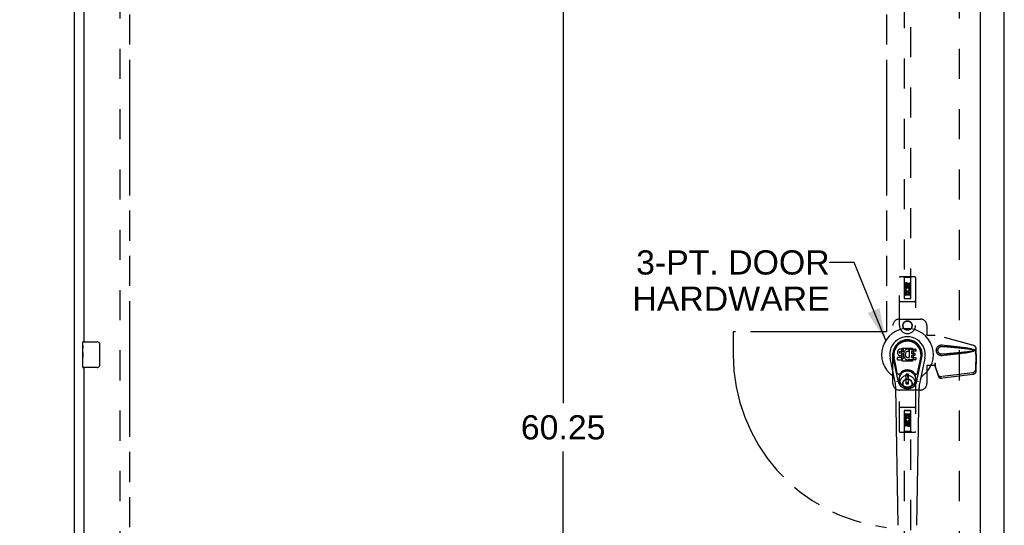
# Model space of a CAD drawing. Header units: inches. Extents: x 0 to 212, y 0 to 138.
# Tile 5 of 17: x 63 to 101, y 41 to 61. Entities that reach past the tile are written whole.
import ezdxf

# ---------------------------------------------------------------- set-up
doc = ezdxf.new("R2010")
doc.units = ezdxf.units.IN
doc.header["$LTSCALE"] = 11.6875
doc.header["$MEASUREMENT"] = 0
doc.linetypes.add('HIDDEN', pattern=[0.2, 0.1, -0.1])
doc.linetypes.add('PHANTOM', pattern=[0.8, 0.45, -0.05, 0.1, -0.05, 0.1, -0.05])
doc.layers.get('0').update_dxf_attribs({"linetype": 'CONTINUOUS'})
for name, color, linetype in [('02___PRT_ALL_AXES', 7, 'CONTINUOUS'), ('AVAILABLE_DOOR_SPACE', 7, 'CONTINUOUS'), ('DEFAULT_2', 8, 'HIDDEN'), ('DIMENSIONS', 7, 'CONTINUOUS')]:
    doc.layers.add(name, color=color, linetype=linetype)
doc.styles.get("Standard").update_dxf_attribs({"font": 'arial.ttf'})
doc.dimstyles.new('DIMSTYLE_2', dxfattribs={"dimtxt": 0.9375, "dimasz": 1.25, "dimexe": 0.09, "dimexo": 0.07, "dimgap": 0.0375, "dimtad": 0, "dimtih": 1, "dimtoh": 1, "dimzin": 4, "dimdsep": 46, "dimtxsty": 'Standard', "dimblk": '_FILLED', "dimblk1": '_FILLED', "dimblk2": '_FILLED', "dimcen": 0.09, "dimazin": 1, "dimtfac": 1, "dimtdec": 3, "dimtofl": 0, "dimtmove": 0, "dimatfit": 3, "dimldrblk": '_FILLED', "dimfxl": 1, "dimtolj": 1, "dimtzin": 4, "dimarcsym": 0})
doc.dimstyles.get("Standard").update_dxf_attribs({"dimtxt": 1.0625, "dimasz": 1.25, "dimexe": 0.09, "dimexo": 0.07, "dimgap": 0.09, "dimtad": 0, "dimtih": 1, "dimtoh": 1, "dimdec": 3, "dimzin": 4, "dimdsep": 46, "dimtxsty": 'Standard', "dimblk": '_FILLED', "dimblk1": '_FILLED', "dimblk2": '_FILLED', "dimcen": 0.09, "dimadec": 3, "dimazin": 1, "dimtp": 0.001, "dimtm": 0.001, "dimtfac": 1, "dimtdec": 3, "dimtofl": 0, "dimtmove": 0, "dimatfit": 3, "dimldrblk": '_FILLED', "dimfxl": 1, "dimtolj": 1, "dimtzin": 4, "dimarcsym": 0})

# ---------------------------------------------------------------- blocks, each defined once
blk = doc.blocks.new('_FILLED')
at = {"color": 0, "linetype": 'ByBlock'}
blk.add_solid([(0, 0), (-1, 0.2), (-1, -0.2)], dxfattribs=at)
blk = doc.blocks.new('*D11')
at = {"layer": 'DIMENSIONS', "color": 2, "linetype": 'Continuous'}
for p, q in [((65.206, 63.879), (62.706, 63.879)), ((66.956, 63.879), (69.336, 63.879))]:
    blk.add_line(p, q, dxfattribs=at)
at = {"layer": 'DIMENSIONS', "color": 2, "linetype": 'Continuous', "xscale": 1.25, "yscale": 1.25, "zscale": 1.25}
blk.add_blockref('_FILLED', (65.206, 63.879), dxfattribs=at)
at = {"layer": 'DIMENSIONS', "color": 2, "linetype": 'Continuous', "xscale": 1.25, "yscale": 1.25, "zscale": 1.25, "rotation": 180}
blk.add_blockref('_FILLED', (66.956, 63.879), dxfattribs=at)
at = {"layer": 'DIMENSIONS', "color": 2, "linetype": 'Continuous', "insert": (69.805, 64.348), "char_height": 0.9375, "width": 2.54763, "attachment_point": 1, "line_spacing_factor": 0.9}
blk.add_mtext('1.75', dxfattribs=at)
blk = doc.blocks.new('*D15')
at = {"layer": 'DIMENSIONS', "color": 2, "linetype": 'Continuous'}
for p, q in [((83.749, 77.907), (83.749, 45.901)), ((83.749, 17.657), (83.749, 44.026))]:
    blk.add_line(p, q, dxfattribs=at)
at = {"layer": 'DIMENSIONS', "color": 2, "linetype": 'Continuous', "xscale": 1.25, "yscale": 1.25, "zscale": 1.25}
for p, rotation in [((83.749, 77.907), 90), ((83.749, 17.657), 270)]:
    blk.add_blockref('_FILLED', p, dxfattribs=dict(at, rotation=rotation))
at = {"layer": 'DIMENSIONS', "color": 2, "linetype": 'Continuous', "insert": (83.749, 45.432), "char_height": 0.9375, "width": 3.27602, "attachment_point": 2, "line_spacing_factor": 0.9}
blk.add_mtext('60.25', dxfattribs=at)

msp = doc.modelspace()

# ---------------------------------------------------------------- linework, layer by layer
at = {"color": 3, "linetype": 'Continuous'}
for p, q in [((64.831, 9.886), (64.831, 81.678)), ((100.831, 9.886), (100.831, 81.678)), ((99.893, 78.928), (99.893, 16.636)), ((65.206, 48.282), (65.206, 73.532)), ((65.206, 22.032), (65.206, 47.282))]:
    msp.add_line(p, q, dxfattribs=at)
at = {"color": 7, "linetype": 'Continuous'}
for p, q in [((65.146, 48.121), (65.146, 48.267)), ((65.161, 48.282), (65.701, 48.282)), ((65.801, 48.182), (65.801, 47.382)), ((65.146, 47.863), (65.146, 47.897)), ((65.146, 47.666), (65.146, 47.698)), ((96.715, 46.759), (96.523, 47.663)), ((96.571, 47.437), (96.526, 47.664)), ((96.638, 47.29), (96.564, 47.671)), ((96.697, 47.896), (96.695, 47.873)), ((96.695, 47.873), (96.696, 47.849)), ((96.696, 47.849), (96.7, 47.825)), ((96.702, 47.92), (96.697, 47.896)), ((96.697, 47.587), (96.697, 47.662)), ((96.7, 47.825), (96.708, 47.803)), ((96.711, 47.942), (96.702, 47.92)), ((96.761, 47.667), (96.702, 47.666)), ((96.708, 47.803), (96.721, 47.783)), ((96.725, 47.962), (96.711, 47.942)), ((96.721, 47.783), (96.737, 47.765)), ((96.733, 47.97), (96.725, 47.962)), ((96.743, 47.976), (96.733, 47.97)), ((96.737, 47.765), (96.757, 47.752)), ((96.764, 47.986), (96.743, 47.976)), ((96.757, 47.752), (96.768, 47.748)), ((96.822, 47.667), (96.761, 47.667)), ((96.788, 47.993), (96.764, 47.986)), ((96.766, 47.861), (96.767, 47.876)), ((96.767, 47.853), (96.766, 47.861)), ((96.767, 47.876), (96.769, 47.891)), ((96.769, 47.846), (96.767, 47.853)), ((96.768, 47.748), (96.78, 47.746)), ((96.769, 47.891), (96.772, 47.898)), ((96.773, 47.84), (96.769, 47.846)), ((96.772, 47.898), (96.777, 47.902)), ((96.78, 47.836), (96.773, 47.84)), ((96.777, 47.902), (96.792, 47.907)), ((96.794, 47.832), (96.78, 47.836)), ((96.78, 47.746), (96.827, 47.746)), ((96.927, 47.993), (96.788, 47.993)), ((96.792, 47.907), (96.807, 47.908)), ((96.818, 47.832), (96.794, 47.832)), ((96.807, 47.908), (96.92, 47.908)), ((96.842, 47.831), (96.818, 47.832)), ((96.837, 47.668), (96.822, 47.667)), ((96.827, 47.746), (96.835, 47.745)), ((96.835, 47.745), (96.842, 47.742)), ((96.844, 47.671), (96.837, 47.668)), ((96.865, 47.826), (96.842, 47.831)), ((96.842, 47.742), (96.848, 47.738)), ((96.849, 47.677), (96.844, 47.671)), ((96.848, 47.738), (96.853, 47.732)), ((96.858, 47.689), (96.849, 47.677)), ((96.853, 47.732), (96.859, 47.718)), ((96.861, 47.696), (96.858, 47.689)), ((96.859, 47.718), (96.862, 47.703)), ((96.862, 47.703), (96.861, 47.696)), ((96.876, 47.821), (96.865, 47.826)), ((96.886, 47.814), (96.876, 47.821)), ((96.903, 47.798), (96.886, 47.814)), ((96.917, 47.778), (96.903, 47.798)), ((96.926, 47.755), (96.917, 47.778)), ((96.918, 47.639), (96.927, 47.661)), ((96.92, 47.908), (96.925, 47.909)), ((96.925, 47.909), (96.927, 47.914)), ((96.932, 47.732), (96.926, 47.755)), ((96.929, 47.95), (96.927, 47.993)), ((96.927, 47.914), (96.928, 47.927)), ((96.932, 47.829), (96.927, 47.785)), ((96.927, 47.785), (96.928, 47.763)), ((96.927, 47.661), (96.933, 47.684)), ((96.928, 47.927), (96.929, 47.95)), ((96.928, 47.763), (96.931, 47.741)), ((96.931, 47.741), (96.936, 47.719)), ((96.936, 47.851), (96.932, 47.829)), ((96.935, 47.708), (96.932, 47.732)), ((96.933, 47.684), (96.935, 47.708)), ((96.942, 47.873), (96.936, 47.851)), ((96.936, 47.719), (96.943, 47.698)), ((96.95, 47.893), (96.942, 47.873)), ((96.943, 47.698), (96.964, 47.658)), ((96.961, 47.913), (96.95, 47.893)), ((96.974, 47.931), (96.961, 47.913)), ((96.964, 47.658), (96.977, 47.64)), ((96.989, 47.948), (96.974, 47.931)), ((97.005, 47.963), (96.989, 47.948)), ((96.997, 47.801), (96.996, 47.774)), ((96.996, 47.774), (96.998, 47.761)), ((97, 47.827), (96.997, 47.801)), ((96.998, 47.761), (97.001, 47.748)), ((97.004, 47.84), (97, 47.827)), ((97.001, 47.748), (97.011, 47.723)), ((97.01, 47.852), (97.004, 47.84)), ((97.023, 47.976), (97.005, 47.963)), ((97.024, 47.875), (97.01, 47.852)), ((97.011, 47.723), (97.024, 47.7)), ((97.044, 47.985), (97.023, 47.976)), ((97.032, 47.885), (97.024, 47.875)), ((97.024, 47.7), (97.033, 47.69)), ((97.043, 47.893), (97.032, 47.885)), ((97.033, 47.69), (97.043, 47.681)), ((97.068, 47.903), (97.043, 47.893)), ((97.043, 47.681), (97.054, 47.673)), ((97.066, 47.99), (97.044, 47.985)), ((97.054, 47.673), (97.067, 47.669)), ((97.088, 47.992), (97.066, 47.99)), ((97.067, 47.669), (97.08, 47.666)), ((97.081, 47.907), (97.068, 47.903)), ((97.08, 47.666), (97.093, 47.666)), ((97.094, 47.907), (97.081, 47.907)), ((97.11, 47.991), (97.088, 47.992)), ((97.093, 47.666), (97.106, 47.668)), ((97.107, 47.903), (97.094, 47.907)), ((97.106, 47.668), (97.119, 47.672)), ((97.12, 47.898), (97.107, 47.903)), ((97.121, 47.99), (97.11, 47.991)), ((97.119, 47.672), (97.131, 47.677)), ((97.132, 47.986), (97.121, 47.99)), ((97.152, 47.969), (97.126, 47.901)), ((97.131, 47.677), (97.142, 47.685)), ((97.151, 47.974), (97.132, 47.986)), ((97.149, 47.684), (97.161, 47.666)), ((97.161, 47.991), (97.398, 47.991)), ((97.161, 47.666), (97.161, 47.991)), ((97.231, 47.903), (97.231, 47.836)), ((97.232, 47.745), (97.232, 47.667)), ((97.398, 47.908), (97.235, 47.908)), ((97.235, 47.832), (97.367, 47.832)), ((97.367, 47.749), (97.237, 47.749)), ((97.237, 47.663), (97.398, 47.663)), ((97.371, 47.827), (97.371, 47.754)), ((97.402, 47.987), (97.402, 47.912)), ((97.403, 47.658), (97.403, 47.586)), ((97.447, 46.759), (97.639, 47.663)), ((97.524, 47.29), (97.598, 47.671)), ((97.591, 47.437), (97.635, 47.664)), ((65.146, 47.297), (65.146, 47.436)), ((65.701, 47.282), (65.161, 47.282)), ((96.604, 46.712), (96.407, 47.638)), ((96.686, 47.065), (96.638, 47.29)), ((96.702, 47.582), (96.846, 47.582)), ((96.846, 47.582), (96.858, 47.583)), ((96.858, 47.583), (96.869, 47.587)), ((96.869, 47.587), (96.889, 47.601)), ((96.889, 47.601), (96.906, 47.618)), ((96.906, 47.618), (96.913, 47.628)), ((96.913, 47.628), (96.918, 47.639)), ((96.977, 47.64), (96.991, 47.623)), ((96.991, 47.623), (97.008, 47.608)), ((97.008, 47.608), (97.025, 47.595)), ((97.025, 47.595), (97.035, 47.589)), ((97.035, 47.589), (97.046, 47.586)), ((97.046, 47.586), (97.067, 47.58)), ((97.067, 47.58), (97.089, 47.578)), ((97.089, 47.578), (97.112, 47.581)), ((97.112, 47.581), (97.133, 47.588)), ((97.133, 47.588), (97.152, 47.599)), ((97.163, 47.599), (97.152, 47.599)), ((97.152, 47.599), (97.152, 47.599)), ((97.163, 47.586), (97.163, 47.599)), ((97.398, 47.582), (97.167, 47.582)), ((97.476, 47.065), (97.524, 47.29)), ((97.755, 47.638), (97.557, 46.712)), ((97.126, 47.024), (97.036, 47.024)), ((97.036, 46.65), (97.036, 47.024)), ((97.036, 46.985), (97.126, 46.985)), ((97.087, 46.985), (97.087, 46.906)), ((97.126, 46.906), (97.087, 46.906)), ((97.126, 46.65), (97.126, 47.024)), ((97.126, 46.69), (97.036, 46.69)), ((97.036, 46.65), (97.126, 46.65)), ((96.723, 41.166), (96.63, 46.487)), ((97.439, 41.166), (97.532, 46.487))]:
    msp.add_line(p, q, dxfattribs=at)
for points in [[(65.794, 48.218), (65.796, 48.212), (65.798, 48.207), (65.799, 48.201), (65.8, 48.194), (65.801, 48.188), (65.801, 48.182)], [(65.801, 47.382), (65.801, 47.376), (65.8, 47.369), (65.799, 47.363), (65.798, 47.357), (65.796, 47.351), (65.794, 47.346)], [(96.683, 46.729), (96.681, 46.735), (96.679, 46.74), (96.678, 46.746), (96.677, 46.751)], [(97.485, 46.751), (97.484, 46.746), (97.483, 46.74), (97.481, 46.735), (97.479, 46.729)]]:
    msp.add_lwpolyline(points, dxfattribs=at)
for radius in [0.317, 0.313]:
    msp.add_circle((97.081, 46.837), radius, dxfattribs=at)
for centre, radius, start, end in [((97.081, 47.782), 1.004, 305.5066, 234.4934), ((97.081, 47.782), 0.689, 347.9703, 192.0297), ((65.161, 48.267), 0.015, 90, 180), ((65.701, 48.182), 0.1, 21.1999, 90), ((97.081, 47.782), 0.571, 347.9703, 192.0297), ((97.081, 47.772), 0.527, 348.9402, 191.0594), ((96.702, 47.662), 0.00448, 90, 180.0119), ((97.122, 47.903), 0.00448, 246.1578, 339.0016), ((97.145, 47.681), 0.00448, 34.0893, 127.3444), ((97.148, 47.971), 0.00448, 339.0016, 51.8729), ((97.235, 47.903), 0.00448, 90, 180), ((97.235, 47.836), 0.00448, 180, 270), ((97.237, 47.745), 0.00448, 90, 180), ((97.237, 47.667), 0.00448, 180, 270), ((97.367, 47.827), 0.00448, 0, 90), ((97.367, 47.754), 0.00448, 270, 360), ((97.398, 47.987), 0.00448, 0, 90), ((97.398, 47.912), 0.00448, 270, 360), ((97.398, 47.658), 0.00448, 0, 90), ((65.161, 47.297), 0.015, 180, 270), ((65.701, 47.382), 0.1, 270, 338.7946), ((96.702, 47.587), 0.00483, 180, 270), ((97.167, 47.586), 0.00448, 180, 270), ((97.398, 47.586), 0.00448, 270, 360), ((96.384, 46.804), 0.197, 12.0297, 54.4934), ((96.744, 47.077), 0.0591, 192.0297, 324.5763), ((97.081, 46.837), 0.354, 35.4237, 144.5763), ((97.418, 47.077), 0.0591, 215.4237, 347.9703), ((97.778, 46.804), 0.197, 125.5066, 167.9703), ((95.449, 46.466), 1.181, 1, 12.0297), ((97.081, 46.837), 0.374, 192.0297, 347.9703), ((98.713, 46.466), 1.181, 167.9703, 179)]:
    msp.add_arc(centre, radius, start, end, dxfattribs=at)
msp.add_ellipse((97.081, 47.772), major_axis=(0, 0.565), ratio=0.999848, start_param=-1.76365, end_param=1.76365, dxfattribs=at)
at = {"layer": '02___PRT_ALL_AXES', "color": 8, "linetype": 'HIDDEN'}
for p, q in [((96.974, 50.405), (96.974, 50.497)), ((97.017, 50.405), (96.974, 50.405)), ((97.017, 50.497), (97.017, 50.405)), ((97.061, 50.469), (97.061, 50.497)), ((97.102, 50.511), (97.102, 50.465)), ((97.145, 50.561), (97.188, 50.561)), ((97.145, 50.469), (97.145, 50.561)), ((97.188, 50.561), (97.188, 50.469)), ((96.974, 50.248), (97.152, 50.248)), ((96.974, 50.092), (96.974, 50.248)), ((97.017, 50.092), (96.974, 50.092)), ((97.022, 50.273), (96.983, 50.256)), ((97.059, 50.206), (97.017, 50.206)), ((97.017, 50.206), (97.017, 50.092)), ((97.059, 50.114), (97.059, 50.206)), ((97.102, 50.114), (97.059, 50.114)), ((97.145, 50.206), (97.102, 50.206)), ((97.102, 50.206), (97.102, 50.114)), ((97.152, 50.248), (97.133, 50.261)), ((97.145, 50.092), (97.145, 50.206)), ((97.188, 50.092), (97.145, 50.092)), ((97.177, 50.252), (97.175, 50.248)), ((97.175, 50.248), (97.188, 50.248)), ((97.188, 50.248), (97.188, 50.092)), ((96.974, 45.472), (97.017, 45.472)), ((96.974, 45.315), (96.974, 45.472)), ((97.017, 45.472), (97.017, 45.358)), ((97.06, 45.45), (97.103, 45.45)), ((97.06, 45.358), (97.06, 45.45)), ((97.103, 45.45), (97.103, 45.358)), ((97.145, 45.472), (97.188, 45.472)), ((97.145, 45.358), (97.145, 45.472)), ((97.188, 45.472), (97.188, 45.315)), ((96.987, 45.315), (96.974, 45.315)), ((96.974, 45.003), (96.974, 45.095)), ((97.017, 45.003), (96.974, 45.003)), ((96.985, 45.312), (96.987, 45.315)), ((97.188, 45.315), (97.01, 45.315)), ((97.01, 45.315), (97.029, 45.302)), ((97.017, 45.358), (97.06, 45.358)), ((97.017, 45.095), (97.017, 45.003)), ((97.06, 45.053), (97.06, 45.099)), ((97.101, 45.095), (97.101, 45.067)), ((97.103, 45.358), (97.145, 45.358)), ((97.139, 45.291), (97.179, 45.308)), ((97.145, 45.159), (97.188, 45.159)), ((97.145, 45.067), (97.145, 45.159)), ((97.188, 45.159), (97.188, 45.067))]:
    msp.add_line(p, q, dxfattribs=at)
at = {"layer": '02___PRT_ALL_AXES', "color": 7, "linetype": 'Continuous'}
for p, q in [((65.146, 48.121), (65.146, 48.267)), ((65.146, 47.863), (65.146, 48.12)), ((65.152, 48.065), (65.146, 48.065)), ((65.146, 47.897), (65.153, 47.897)), ((65.146, 47.297), (65.146, 47.861)), ((65.148, 47.834), (65.146, 47.834)), ((65.146, 47.702), (65.152, 47.702)), ((65.146, 47.666), (65.153, 47.666)), ((65.147, 47.836), (65.149, 47.814)), ((65.153, 47.897), (65.153, 48.033)), ((65.153, 47.436), (65.153, 47.666)), ((65.146, 47.604), (65.153, 47.604)), ((65.146, 47.436), (65.153, 47.436))]:
    msp.add_line(p, q, dxfattribs=at)
for points in [[(65.146, 48.121), (65.146, 48.117), (65.146, 48.113), (65.147, 48.107), (65.149, 48.094)], [(65.149, 48.094), (65.15, 48.087), (65.15, 48.079), (65.151, 48.07)], [(65.151, 48.07), (65.152, 48.061), (65.152, 48.052), (65.153, 48.043), (65.153, 48.033)], [(65.146, 47.863), (65.146, 47.855), (65.147, 47.846), (65.147, 47.836)], [(65.149, 47.814), (65.15, 47.803), (65.151, 47.79), (65.152, 47.778), (65.152, 47.766), (65.153, 47.753), (65.153, 47.74), (65.153, 47.727), (65.152, 47.714), (65.152, 47.702), (65.151, 47.689), (65.15, 47.677)]]:
    msp.add_lwpolyline(points, dxfattribs=at)
at = {"layer": '02___PRT_ALL_AXES', "color": 8, "linetype": 'HIDDEN'}
for centre, radius in [((97.081, 50.454), 0.085), ((97.081, 48.907), 0.172), ((97.081, 46.657), 0.172), ((97.081, 45.109), 0.085)]:
    msp.add_circle(centre, radius, dxfattribs=at)
for centre, radius, start, end in [((97.039, 50.497), 0.0644, 12.2995, 180.0775), ((97.081, 50.298), 0.107, 334.2636, 203.4027), ((97.039, 50.497), 0.0219, 359.9011, 180), ((97.081, 50.298), 0.0639, 324.8895, 203.4026), ((97.124, 50.469), 0.0635, 180, 360), ((97.123, 50.469), 0.0219, 190.307, 360), ((97.081, 45.266), 0.107, 154.2636, 23.4027), ((97.038, 45.095), 0.0635, 0, 180), ((97.081, 45.266), 0.0639, 144.8895, 23.4026), ((97.039, 45.095), 0.0219, 10.307, 180), ((97.123, 45.067), 0.0644, 192.2995, 0.0775), ((97.123, 45.067), 0.0219, 179.9011, 360)]:
    msp.add_arc(centre, radius, start, end, dxfattribs=at)
at = {"layer": '02___PRT_ALL_AXES', "color": 7, "linetype": 'Continuous'}
msp.add_ellipse((65.409, 47.698), major_axis=(0.263, 0), ratio=0.432808, start_param=-3.141593, end_param=-2.961605, dxfattribs=at)
at = {"layer": 'AVAILABLE_DOOR_SPACE', "color": 4, "linetype": 'PHANTOM'}
for p, q in [((66.956, 77.907), (66.956, 17.657)), ((96.268, 77.907), (96.268, 48.657)), ((96.268, 48.657), (90.331, 48.657)), ((90.331, 48.657), (90.331, 47.782))]:
    msp.add_line(p, q, dxfattribs=at)
msp.add_arc((97.081, 47.782), 6.75, 180, 263.0865, dxfattribs=at)
at = {"layer": 'DEFAULT_2', "color": 8, "linetype": 'HIDDEN'}
for p, q in [((66.581, 78.334), (66.581, 17.23)), ((99.081, 78.334), (99.081, 17.23)), ((96.956, 77.954), (96.956, 49.953)), ((97.206, 49.953), (97.206, 77.954)), ((96.768, 48.907), (96.768, 50.764)), ((97.363, 50.794), (96.798, 50.794)), ((96.951, 50.764), (96.921, 50.794)), ((97.211, 50.764), (96.951, 50.764)), ((96.951, 50.764), (96.954, 49.954)), ((97.207, 49.954), (97.211, 50.764)), ((97.211, 50.764), (97.241, 50.794)), ((97.393, 50.764), (97.393, 48.907)), ((97.081, 50.526), (97.018, 50.49)), ((97.018, 50.49), (97.028, 50.484)), ((97.018, 50.49), (97.018, 50.418)), ((97.018, 50.418), (97.028, 50.424)), ((97.018, 50.418), (97.081, 50.382)), ((97.081, 50.515), (97.028, 50.484)), ((97.028, 50.484), (97.028, 50.424)), ((97.028, 50.424), (97.081, 50.393)), ((97.143, 50.49), (97.081, 50.526)), ((97.081, 50.526), (97.081, 50.515)), ((97.133, 50.484), (97.081, 50.515)), ((97.081, 50.393), (97.133, 50.424)), ((97.081, 50.382), (97.143, 50.418)), ((97.081, 50.382), (97.081, 50.393)), ((97.143, 50.49), (97.133, 50.484)), ((97.133, 50.424), (97.133, 50.484)), ((97.143, 50.418), (97.133, 50.424)), ((97.143, 50.418), (97.143, 50.49)), ((97.209, 50.204), (96.953, 50.204)), ((96.954, 49.954), (97.207, 49.954)), ((96.956, 49.956), (97.206, 49.956)), ((96.956, 49.953), (97.206, 49.953)), ((97.166, 50.079), (96.996, 50.079)), ((97.363, 49.829), (96.798, 49.829)), ((96.518, 46.657), (96.518, 48.907)), ((96.768, 49.157), (97.581, 49.157)), ((97.831, 48.907), (97.831, 48.554)), ((97.828, 48.537), (97.831, 48.554)), ((97.828, 48.537), (98.149, 48.537)), ((97.835, 48.537), (97.831, 48.554)), ((99.639, 48.135), (98.141, 48.537)), ((99.646, 48.135), (98.149, 48.537)), ((96.88, 48.018), (96.844, 47.983)), ((96.844, 47.983), (96.844, 47.581)), ((97.282, 48.018), (96.88, 48.018)), ((97.317, 47.983), (97.282, 48.018)), ((97.317, 47.581), (97.317, 47.983)), ((99.709, 47.866), (99.731, 47.784)), ((99.73, 47.795), (99.711, 47.18)), ((99.717, 47.866), (99.739, 47.784)), ((99.744, 47.724), (99.725, 47.109)), ((99.73, 47.795), (99.744, 47.724)), ((99.731, 47.784), (99.731, 48.014)), ((99.739, 47.784), (99.731, 47.784)), ((99.733, 47.812), (99.741, 47.755)), ((99.739, 47.784), (99.739, 48.014)), ((99.741, 47.755), (99.742, 47.745)), ((99.742, 47.745), (99.743, 47.734)), ((99.743, 47.734), (99.744, 47.724)), ((96.844, 47.581), (96.88, 47.545)), ((96.88, 47.545), (97.282, 47.545)), ((97.282, 47.545), (97.317, 47.581)), ((98.149, 47.357), (97.828, 47.357)), ((97.828, 47.357), (97.831, 47.34)), ((97.835, 47.357), (97.831, 47.34)), ((97.831, 47.34), (97.831, 46.657)), ((98.149, 47.444), (98.141, 47.444)), ((98.141, 47.444), (98.141, 47.357)), ((98.279, 46.986), (98.147, 47.37)), ((98.161, 47.299), (98.147, 47.37)), ((98.149, 47.444), (98.149, 47.357)), ((98.157, 47.33), (98.161, 47.299)), ((98.293, 46.915), (98.161, 47.299)), ((99.594, 47.081), (98.406, 46.929)), ((99.607, 47.01), (98.42, 46.858)), ((96.768, 44.799), (96.768, 46.657)), ((97.393, 46.657), (97.393, 44.799)), ((97.581, 46.407), (96.768, 46.407)), ((97.363, 45.734), (96.798, 45.734)), ((96.954, 45.609), (96.951, 44.799)), ((96.954, 45.609), (97.207, 45.609)), ((97.206, 45.611), (96.956, 45.611)), ((96.956, 45.611), (96.956, 17.609)), ((97.206, 45.608), (96.956, 45.608)), ((96.996, 45.484), (97.166, 45.484)), ((97.206, 17.609), (97.206, 45.611)), ((97.211, 44.799), (97.207, 45.609)), ((96.953, 45.359), (97.209, 45.359)), ((97.081, 45.182), (97.018, 45.146)), ((97.018, 45.146), (97.028, 45.14)), ((97.018, 45.146), (97.018, 45.074)), ((97.018, 45.074), (97.028, 45.079)), ((97.018, 45.074), (97.081, 45.038)), ((97.081, 45.17), (97.028, 45.14)), ((97.028, 45.14), (97.028, 45.079)), ((97.028, 45.079), (97.081, 45.049)), ((97.143, 45.146), (97.081, 45.182)), ((97.081, 45.182), (97.081, 45.17)), ((97.133, 45.14), (97.081, 45.17)), ((97.081, 45.049), (97.133, 45.079)), ((97.081, 45.038), (97.143, 45.074)), ((97.081, 45.038), (97.081, 45.049)), ((97.143, 45.146), (97.133, 45.14)), ((97.133, 45.079), (97.133, 45.14)), ((97.143, 45.074), (97.133, 45.079)), ((97.143, 45.074), (97.143, 45.146)), ((97.363, 44.769), (96.798, 44.769)), ((96.951, 44.799), (96.921, 44.769)), ((97.211, 44.799), (96.951, 44.799)), ((97.211, 44.799), (97.241, 44.769))]:
    msp.add_line(p, q, dxfattribs=at)
for points in [[(98.425, 47.739), (98.412, 47.738), (98.399, 47.738), (98.386, 47.739), (98.373, 47.74), (98.361, 47.743), (98.348, 47.746), (98.336, 47.75), (98.324, 47.755), (98.312, 47.76), (98.301, 47.766), (98.289, 47.774), (98.278, 47.782), (98.266, 47.792), (98.255, 47.803), (98.244, 47.815), (98.234, 47.829), (98.225, 47.845), (98.217, 47.861), (98.21, 47.877), (98.205, 47.894), (98.201, 47.911), (98.199, 47.929), (98.198, 47.946), (98.199, 47.963), (98.201, 47.981), (98.204, 47.998), (98.209, 48.015), (98.216, 48.031), (98.224, 48.048), (98.233, 48.063), (98.243, 48.077), (98.254, 48.09), (98.265, 48.101), (98.277, 48.111), (98.288, 48.12), (98.3, 48.127), (98.311, 48.133), (98.323, 48.139), (98.335, 48.144), (98.347, 48.148), (98.36, 48.151), (98.373, 48.153), (98.386, 48.155)], [(98.425, 47.792), (98.415, 47.792), (98.406, 47.792), (98.397, 47.793), (98.387, 47.794), (98.378, 47.796), (98.369, 47.798), (98.36, 47.801), (98.351, 47.805), (98.343, 47.809), (98.335, 47.813), (98.327, 47.819), (98.318, 47.825), (98.31, 47.832), (98.302, 47.84), (98.294, 47.849), (98.287, 47.859), (98.28, 47.87), (98.275, 47.881), (98.27, 47.892), (98.266, 47.904), (98.264, 47.914), (98.262, 47.925), (98.261, 47.936), (98.26, 47.946), (98.261, 47.956), (98.262, 47.967), (98.263, 47.978), (98.266, 47.988), (98.269, 48), (98.274, 48.011), (98.279, 48.022), (98.286, 48.033), (98.293, 48.043), (98.301, 48.053), (98.309, 48.061), (98.317, 48.068), (98.326, 48.074), (98.334, 48.08), (98.342, 48.085), (98.351, 48.089), (98.36, 48.092), (98.369, 48.095), (98.378, 48.098), (98.387, 48.1), (98.396, 48.101), (98.406, 48.102), (98.415, 48.102), (98.425, 48.101)], [(98.386, 48.155), (98.399, 48.156), (98.412, 48.156), (98.425, 48.155)], [(98.425, 48.155), (98.5, 48.147), (98.573, 48.14), (98.643, 48.133), (98.71, 48.126), (98.774, 48.119), (98.835, 48.112), (98.894, 48.105), (98.951, 48.099), (99.005, 48.093), (99.057, 48.086), (99.107, 48.08), (99.155, 48.074), (99.2, 48.068), (99.244, 48.062), (99.286, 48.056), (99.327, 48.05), (99.365, 48.044), (99.402, 48.038), (99.438, 48.032), (99.471, 48.025), (99.504, 48.019), (99.535, 48.013), (99.564, 48.006), (99.592, 47.998), (99.618, 47.99), (99.643, 47.982)], [(98.425, 48.101), (98.488, 48.096), (98.549, 48.091), (98.608, 48.086), (98.665, 48.081), (98.72, 48.076), (98.773, 48.072), (98.824, 48.067), (98.873, 48.063), (98.919, 48.058), (98.964, 48.054), (99.008, 48.05), (99.049, 48.046), (99.088, 48.043), (99.126, 48.039), (99.162, 48.035), (99.196, 48.032), (99.229, 48.029), (99.26, 48.025), (99.291, 48.022), (99.32, 48.019), (99.348, 48.016), (99.375, 48.012), (99.403, 48.009), (99.43, 48.006), (99.456, 48.003), (99.483, 47.999), (99.51, 47.995), (99.537, 47.991), (99.564, 47.987), (99.59, 47.982), (99.617, 47.977), (99.643, 47.971)], [(99.639, 48.135), (99.652, 48.13), (99.664, 48.125), (99.676, 48.118), (99.687, 48.11), (99.696, 48.1), (99.705, 48.09), (99.713, 48.079), (99.719, 48.067), (99.724, 48.054), (99.728, 48.041), (99.73, 48.028), (99.731, 48.014)], [(99.739, 48.014), (99.738, 48.028), (99.736, 48.041), (99.732, 48.054), (99.727, 48.067), (99.721, 48.079), (99.713, 48.09), (99.704, 48.1), (99.694, 48.11), (99.683, 48.118), (99.672, 48.125), (99.659, 48.13), (99.646, 48.135)], [(99.643, 47.923), (99.617, 47.917), (99.59, 47.911), (99.564, 47.907), (99.537, 47.903), (99.51, 47.899), (99.483, 47.895), (99.457, 47.891), (99.43, 47.888), (99.403, 47.885), (99.376, 47.881), (99.349, 47.878), (99.32, 47.875), (99.291, 47.872), (99.261, 47.869), (99.23, 47.865), (99.197, 47.862), (99.163, 47.859), (99.127, 47.855), (99.089, 47.851), (99.05, 47.847), (99.008, 47.844), (98.965, 47.84), (98.92, 47.835), (98.873, 47.831), (98.824, 47.827), (98.774, 47.822), (98.721, 47.818), (98.666, 47.813), (98.609, 47.808), (98.55, 47.803), (98.488, 47.798), (98.425, 47.792)], [(99.643, 47.912), (99.62, 47.904), (99.596, 47.897), (99.571, 47.89), (99.545, 47.884), (99.517, 47.877), (99.488, 47.872), (99.457, 47.866), (99.426, 47.86), (99.392, 47.854), (99.358, 47.849), (99.322, 47.843), (99.284, 47.838), (99.245, 47.832), (99.205, 47.827), (99.162, 47.821), (99.118, 47.815), (99.072, 47.809), (99.024, 47.804), (98.975, 47.798), (98.923, 47.792), (98.869, 47.785), (98.813, 47.779), (98.754, 47.773), (98.693, 47.766), (98.63, 47.76), (98.564, 47.753), (98.496, 47.746), (98.425, 47.739)], [(99.643, 47.982), (99.649, 47.979), (99.654, 47.975), (99.659, 47.97), (99.663, 47.965), (99.665, 47.959), (99.667, 47.953), (99.667, 47.947), (99.667, 47.941), (99.665, 47.935), (99.663, 47.929), (99.659, 47.924), (99.655, 47.919), (99.649, 47.915), (99.643, 47.912)], [(99.643, 47.971), (99.648, 47.969), (99.653, 47.967), (99.657, 47.964), (99.66, 47.96), (99.662, 47.956), (99.663, 47.951), (99.664, 47.947), (99.663, 47.942), (99.662, 47.938), (99.659, 47.934), (99.656, 47.93), (99.653, 47.927), (99.648, 47.925), (99.643, 47.923)], [(99.709, 47.866), (99.715, 47.846), (99.72, 47.827), (99.725, 47.808), (99.731, 47.79), (99.736, 47.772), (99.741, 47.755)], [(99.717, 47.866), (99.72, 47.856), (99.722, 47.847), (99.725, 47.837), (99.727, 47.828), (99.73, 47.82), (99.733, 47.812)], [(99.733, 47.812), (99.732, 47.809), (99.732, 47.806), (99.732, 47.803), (99.731, 47.801), (99.731, 47.798), (99.73, 47.795)], [(98.141, 47.444), (98.144, 47.424), (98.146, 47.404), (98.149, 47.384), (98.152, 47.365), (98.157, 47.33)], [(98.148, 47.386), (98.148, 47.38), (98.148, 47.378), (98.148, 47.375), (98.148, 47.373), (98.147, 47.37)], [(98.149, 47.444), (98.149, 47.434), (98.148, 47.404)], [(98.148, 47.404), (98.148, 47.395), (98.148, 47.386)], [(98.156, 47.337), (98.154, 47.348), (98.152, 47.366), (98.15, 47.382), (98.149, 47.396), (98.149, 47.409), (98.149, 47.417)], [(98.279, 46.986), (98.284, 46.977), (98.289, 46.968), (98.296, 46.959), (98.305, 46.952), (98.315, 46.945), (98.326, 46.939), (98.338, 46.935), (98.35, 46.931), (98.364, 46.929), (98.378, 46.928), (98.392, 46.928), (98.406, 46.929)], [(98.42, 46.858), (98.405, 46.857), (98.391, 46.857), (98.377, 46.858), (98.364, 46.86), (98.351, 46.864), (98.339, 46.868), (98.328, 46.874), (98.319, 46.881), (98.31, 46.888), (98.303, 46.897), (98.297, 46.906), (98.293, 46.915)], [(99.594, 47.081), (99.609, 47.084), (99.624, 47.088), (99.638, 47.093), (99.652, 47.1), (99.665, 47.108), (99.676, 47.116), (99.686, 47.126), (99.695, 47.136), (99.702, 47.147), (99.707, 47.158), (99.71, 47.169), (99.711, 47.18)], [(99.725, 47.109), (99.723, 47.098), (99.72, 47.087), (99.715, 47.076), (99.708, 47.065), (99.7, 47.055), (99.69, 47.045), (99.678, 47.036), (99.666, 47.029), (99.652, 47.022), (99.638, 47.017), (99.623, 47.013), (99.607, 47.01)]]:
    msp.add_lwpolyline(points, dxfattribs=at)
for centre, radius in [((97.081, 50.454), 0.0845), ((97.081, 48.907), 0.18), ((97.081, 46.657), 0.18), ((97.081, 45.109), 0.0845)]:
    msp.add_circle(centre, radius, dxfattribs=at)
for centre, radius, start, end in [((96.798, 50.764), 0.03, 90, 180), ((97.363, 50.764), 0.03, 0, 90), ((96.996, 50.039), 0.04, 90, 180), ((96.996, 49.994), 0.04, 180, 270), ((97.166, 50.039), 0.04, 0, 90), ((97.166, 49.994), 0.04, 270, 360), ((96.798, 49.859), 0.03, 180, 270), ((97.363, 49.859), 0.03, 270, 360), ((96.768, 48.907), 0.25, 90, 180), ((97.081, 48.907), 0.312, 180, 360), ((97.581, 48.907), 0.25, 0, 90), ((97.081, 46.657), 0.312, 0, 180), ((96.768, 46.657), 0.25, 180, 270), ((97.581, 46.657), 0.25, 270, 360), ((96.798, 45.704), 0.03, 90, 180), ((96.996, 45.569), 0.04, 90, 180), ((96.996, 45.524), 0.04, 180, 270), ((97.166, 45.569), 0.04, 0, 90), ((97.166, 45.524), 0.04, 270, 360), ((97.363, 45.704), 0.03, 0, 90), ((96.798, 44.799), 0.03, 180, 270), ((97.363, 44.799), 0.03, 270, 360)]:
    msp.add_arc(centre, radius, start, end, dxfattribs=at)

# ---------------------------------------------------------------- texts
at = {"layer": 'DIMENSIONS', "color": 2, "linetype": 'Continuous', "insert": (94.068, 51.821), "char_height": 0.9375, "width": 7.62546, "attachment_point": 3, "line_spacing_factor": 0.9}
msp.add_mtext('3-PT. DOOR\\PHARDWARE', dxfattribs=at)

# ---------------------------------------------------------------- dimensions: what is measured, and where the dimension line sits
at = {"layer": 'DIMENSIONS', "color": 2, "linetype": 'Continuous'}
for base, p1, p2, angle, picture, middle in [((65.206, 63.879), (66.956, 77.907), (65.206, 49.489), 180, '*D11', (71.123, 63.874)), ((83.749, 17.657), (96.268, 77.907), (82.565, 17.657), 270, '*D15', (83.745, 44.958))]:
    dim = msp.add_linear_dim(base=base, p1=p1, p2=p2, angle=angle, dimstyle='DIMSTYLE_2', dxfattribs=at)
    dim.commit()
    dim.dimension.update_dxf_attribs({"geometry": picture, "text_midpoint": middle, "dimtype": 160})

# ---------------------------------------------------------------- leaders
at = {"layer": 'DIMENSIONS', "color": 2, "linetype": 'Continuous', "annotation_type": 0, "has_hookline": 1, "hookline_direction": 1, "text_width": 7.465}
msp.add_leader([(96.239, 48.328), (95.016, 51.352), (94.068, 51.352)], dimstyle='Standard', override={"dimtad": 0}, dxfattribs=at)

doc.saveas('drawing.dxf')
